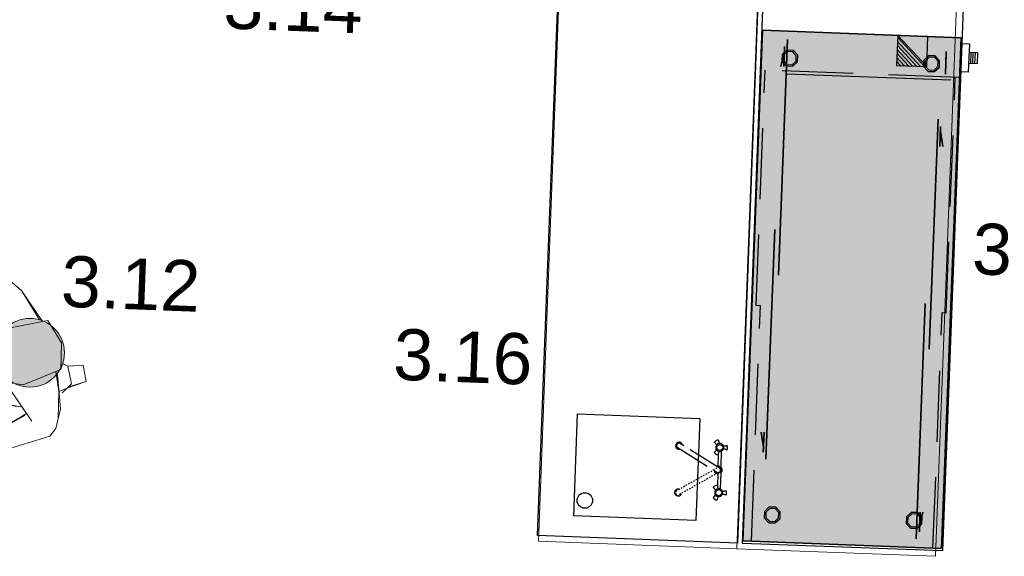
# Model space of a CAD drawing. Header units: millimetres. Extents: x 119024465 to 119292677, y 483022511 to 483148062.
# Tile 70 of 162: x 119092904 to 119096372, y 483059657 to 483061547. Entities that reach past the tile are written whole.
import ezdxf

# ---------------------------------------------------------------- set-up
doc = ezdxf.new("R2010")
doc.units = ezdxf.units.MM
doc.header["$LTSCALE"] = 100
for name, pattern in [('CONTINUA', [0]), ('NASCOSTA', [0.375, 0.25, -0.125]), ('PHANTOM', [2.5, 1.25, -0.25, 0.25, -0.25, 0.25, -0.25]), ('SMALLDASH', [0.1, 0.05, -0.05])]:
    doc.linetypes.add(name, pattern=pattern)
doc.layers.get('0').update_dxf_attribs({"linetype": 'CONTINUOUS'})
for name, color, linetype in [('200', 2, 'CONTINUOUS'), ('200-2D', 1, 'CONTINUOUS'), ('200-3D', 1, 'CONTINUOUS'), ('202', 2, 'PHANTOM'), ('204', 1, 'CONTINUOUS'), ('204 tekst fdstp', 255, 'CONTINUOUS'), ('204-2D', 7, 'CONTINUA'), ('450-2D', 6, 'CONTINUA'), ('GRI-3D', 7, 'CONTINUOUS'), ('INS-3D', 3, 'CONTINUOUS'), ('KEUKENLAYOUT', 3, 'CONTINUOUS'), ('NASC-3D', 4, 'CONTINUOUS'), ('New_0', 7, 'CONTINUOUS'), ('New_82 Losse inrichting.LOSSE INRICHTING', 7, 'CONTINUOUS')]:
    doc.layers.add(name, color=color, linetype=linetype)
doc.layers.add('None', color=7, linetype='CONTINUOUS', lineweight=5)
doc.styles.add('GENERATED_STYLE_1', font='arial.ttf')
doc.styles.get("Standard").update_dxf_attribs({"font": 'ISOCP.SHX'})

# ---------------------------------------------------------------- blocks, each defined once
blk = doc.blocks.new('Group-381')
at = {"layer": 'None', "linetype": 'Continuous', "lineweight": 0}
h = blk.add_hatch(color=47, dxfattribs=at)
edge = h.paths.add_edge_path()
edge.add_arc((-11191.64, -241.79), 4, 0, 360, ccw=False)
h = blk.add_hatch(color=53, dxfattribs=at)
edge = h.paths.add_edge_path()
edge.add_arc((-11191.64, -241.79), 1.8, 0, 360, ccw=False)
at = {"layer": 'None', "color": 7, "linetype": 'Continuous', "lineweight": 18}
for radius in [4, 1.8]:
    blk.add_circle((-11191.64, -241.79), radius, dxfattribs=at)
blk = doc.blocks.new('Group-382')
at = {"layer": 'None', "linetype": 'Continuous', "lineweight": 0}
h = blk.add_hatch(color=47, dxfattribs=at)
edge = h.paths.add_edge_path()
edge.add_arc((-11196.35, -232.53), 4, 0, 360, ccw=False)
h = blk.add_hatch(color=53, dxfattribs=at)
edge = h.paths.add_edge_path()
edge.add_arc((-11196.35, -232.53), 1.8, 0, 360, ccw=False)
at = {"layer": 'None', "color": 7, "linetype": 'Continuous', "lineweight": 18}
for radius in [4, 1.8]:
    blk.add_circle((-11196.35, -232.53), radius, dxfattribs=at)
blk = doc.blocks.new('Group-384')
at = {"layer": 'None', "linetype": 'Continuous', "lineweight": 0}
h = blk.add_hatch(color=47, dxfattribs=at)
edge = h.paths.add_edge_path()
edge.add_arc((-11149.67, -239.82), 4, 0, 360, ccw=False)
h = blk.add_hatch(color=53, dxfattribs=at)
edge = h.paths.add_edge_path()
edge.add_arc((-11149.67, -239.82), 1.8, 0, 360, ccw=False)
at = {"layer": 'None', "color": 7, "linetype": 'Continuous', "lineweight": 18}
for radius in [4, 1.8]:
    blk.add_circle((-11149.67, -239.82), radius, dxfattribs=at)
blk = doc.blocks.new('kok')
at = {"layer": 'None', "linetype": 'Continuous', "lineweight": 0}
h = blk.add_hatch(color=41, dxfattribs=at)
edge = h.paths.add_edge_path()
edge.add_arc((3.9, -46.5), 176, 100.8536, 450.622)
edge.add_line((1.9, 129.5), (3.9, -46.5))
edge.add_line((3.9, -46.5), (-29.3, 126.4))
at = {"linetype": 'Continuous', "lineweight": 0}
for p, q in [((295.9, -223.9), (382.6, -246.8)), ((397.7, -246.7), (483.8, -221.7))]:
    blk.add_line(p, q, dxfattribs=at)
at = {"layer": 'None', "color": 250, "linetype": 'Continuous', "lineweight": 18}
for p, q in [((-2.8, 397.2), (-65.3, 362.6)), ((-65.3, 362.6), (-85.8, 334.6)), ((-85.5, 334.5), (-90, 269.2)), ((494, 339.4), (511.7, 310.2)), ((511.7, 310.2), (500.1, 118.1)), ((-90, 269.2), (-64, 162.8)), ((100.6, 100.6), (138.3, 209.4)), ((-64, 162.8), (-80.9, 140.3)), ((-80.9, 140.3), (-76, 110.4)), ((-11, 95.3), (-33.4, 133.4)), ((4.2, 124.8), (9.6, 86.4)), ((431.5, 132.4), (420, 26.1)), ((500.1, 118.1), (465.3, 14.2)), ((9.6, 86.4), (-11, 95.3)), ((420, 26.1), (394.2, -18)), ((465.3, 14.2), (480.3, -9.7)), ((394.2, -18), (385.7, -55.8)), ((406.9, -48.7), (432.4, -12.6)), ((480.3, -9.7), (471.1, -46.1)), ((385.7, -55.8), (406.9, -48.7))]:
    blk.add_line(p, q, dxfattribs=at)
for centre, radius, start, end in [((511.7, 310.2), 0.0653, 356.5329, 31.3177), ((3.9, -46.5), 176, 100.8536, 90.622), ((3.9, -46.5), 143, 96.0644, 88.2761)]:
    blk.add_arc(centre, radius, start, end, dxfattribs=at)
at = {"layer": 'None', "color": 7, "lineweight": 0, "xscale": 9.99999999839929, "yscale": 9.99999999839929, "zscale": 9.99999999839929}
for name in ['Group-381', 'Group-384']:
    blk.add_blockref(name, (111892.6, 2274.3), dxfattribs=at)
at = {"color": 7, "linetype": 'Continuous', "lineweight": 18}
blk.add_wipeout([(376.3, 395.6), (375.1, 425.6), (376.9, 498.1), (319.6, 508), (304, 455.9), (289, 442.3), (306.3, 428.4), (306.9, 410.4)], dxfattribs=at).dxf.layer = 'None'
at = {"layer": 'None', "color": 250, "linetype": 'Continuous', "lineweight": 18}
blk.add_line((376.9, 498.1), (319.6, 508), dxfattribs=at)
at = {"layer": 'None', "color": 7, "linetype": 'Continuous', "lineweight": 18}
blk.add_lwpolyline([(376.3, 395.6), (375.1, 425.6), (376.9, 498.1), (319.6, 508), (304, 455.9), (289, 442.3), (306.3, 428.4), (306.9, 410.4)], close=True, dxfattribs=at)
at = {"color": 7, "linetype": 'Continuous', "lineweight": 18}
blk.add_wipeout([(-64, 162.8), (-90, 269.2), (-85.5, 334.5), (-65.3, 362.6), (-19.9, 387.8), (-2.8, 397.2), (125.2, 428.6), (128.3, 447.3), (219, 464.2), (306.3, 428.4), (306.9, 410.4), (376.3, 395.6), (464.3, 359.2), (494, 339.4), (511.7, 310.2), (500.1, 118.1), (465.3, 14.2), (484, -10.3), (471.1, -46.1), (427.1, -20.1), (406.9, -48.7), (385.7, -55.8), (388.6, -42.7), (398.3, -11), (423.3, 27.4), (425.8, 79.3), (429.4, 147), (409, 261.8), (382, 255.1), (335.5, 179.1), (255.8, 165.3), (214, 211.8), (205.8, 204.6), (191.3, 190.8), (175.9, 208.6), (145.2, 217.1), (100.6, 100.6), (80.4, 121.3), (52.3, 122.7), (10.7, 129.4), (1.9, 129.5), (8.2, 96.5), (-11.3, 95.7), (-29.3, 126.4), (-33.4, 133.4), (-76, 110.4), (-79.1, 129), (-80.9, 140.3)], dxfattribs=at).dxf.layer = 'None'
at = {"linetype": 'Continuous', "lineweight": 0, "true_color": 0xffebad, "transparency": 33554516}
h = blk.add_hatch(color=41, dxfattribs=at)
h.dxf.hatch_style = 1
edge = h.paths.add_edge_path()
edge.add_arc((212.6, 348.1), 121.2, 0, 360)
h = blk.add_hatch(color=41, dxfattribs=at)
h.dxf.hatch_style = 1
h.paths.add_polyline_path([(485.4, -223.4), (421.9, -25.2), (399.3, -248.3)])
h = blk.add_hatch(color=41, dxfattribs=at)
h.dxf.hatch_style = 1
h.paths.add_polyline_path([(382.6, -246.8), (430, -44.1), (295.9, -223.9)])
at = {"linetype": 'Continuous', "lineweight": 0}
for p, q in [((421.9, -25.2), (399.3, -248.3)), ((485.4, -223.4), (421.9, -25.2)), ((430, -44.1), (295.9, -223.9)), ((382.6, -246.8), (430, -44.1))]:
    blk.add_line(p, q, dxfattribs=at)
blk.add_circle((212.6, 348.1), 121.2, dxfattribs=at)
at = {"layer": 'None', "color": 250, "linetype": 'Continuous', "lineweight": 18}
for p, q in [((319.6, 508), (304, 458.5)), ((373.5, 437.7), (376.9, 498.1)), ((219, 464.2), (128.3, 447.3)), ((306.3, 428.4), (219, 464.2)), ((289, 442.3), (304, 455.9)), ((304, 455.9), (366, 446.3)), ((116, 420.5), (-2.8, 397.2)), ((128.3, 447.3), (103.7, 296.1)), ((310.4, 285.8), (306.3, 428.4)), ((366, 446.3), (384.3, 404.9)), ((318.1, 412.1), (434.6, 379)), ((434.6, 379), (494, 339.4)), ((-20.5, 277.8), (-17.9, 170.9)), ((7.7, 270.3), (-20.5, 277.8)), ((96.3, 250), (-18.2, 288.8)), ((103.7, 296.1), (114.4, 225.6)), ((270.7, 216.3), (310.4, 285.8)), ((294.8, 233.4), (440.9, 269.7)), ((413.6, 253.4), (431.5, 132.4)), ((-6.4, 210.1), (10.7, 129.4)), ((114.4, 225.6), (175.9, 208.6)), ((175.9, 208.6), (207.4, 205.8)), ((207.4, 205.8), (270.7, 216.3)), ((335.5, 179.1), (372.5, 237)), ((177.3, 207.2), (191.3, 190.8)), ((191.3, 190.8), (205.8, 204.6)), ((221.9, 199.3), (255.8, 165.3)), ((255.8, 165.3), (335.5, 179.1)), ((-17.9, 170.9), (4.2, 124.8))]:
    blk.add_line(p, q, dxfattribs=at)
at = {"layer": 'None', "color": 7, "linetype": 'Continuous', "lineweight": 18}
blk.add_lwpolyline([(-64, 162.8), (-90, 269.2), (-85.5, 334.5), (-65.3, 362.6), (-19.9, 387.8), (-2.8, 397.2), (125.2, 428.6), (128.3, 447.3), (219, 464.2), (306.3, 428.4), (306.9, 410.4), (376.3, 395.6), (464.3, 359.2), (494, 339.4), (511.7, 310.2), (500.1, 118.1), (465.3, 14.2), (484, -10.3), (471.1, -46.1), (427.1, -20.1), (406.9, -48.7), (385.7, -55.8), (388.6, -42.7), (398.3, -11), (423.3, 27.4), (425.8, 79.3), (429.4, 147), (409, 261.8), (382, 255.1), (335.5, 179.1), (255.8, 165.3), (214, 211.8), (205.8, 204.6), (191.3, 190.8), (175.9, 208.6), (145.2, 217.1), (100.6, 100.6), (80.4, 121.3), (52.3, 122.7), (10.7, 129.4), (1.9, 129.5), (8.2, 96.5), (-11.3, 95.7), (-29.3, 126.4), (-33.4, 133.4), (-76, 110.4), (-79.1, 129), (-80.9, 140.3)], close=True, dxfattribs=at)
at = {"layer": 'None', "color": 7, "lineweight": 0, "xscale": 9.99999999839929, "yscale": 9.99999999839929, "zscale": 9.99999999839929}
blk.add_blockref('Group-382', (111892.6, 2274.3), dxfattribs=at)
at = {"color": 7, "linetype": 'Continuous', "lineweight": 18}
blk.add_wipeout([(39.3, -86.9), (37.1, -84.2), (35.2, -81.3), (33.6, -78.2), (32.2, -75), (31.3, -71.7), (30.6, -68.3), (30.3, -64.8), (30.3, -61.4), (30.6, -57.9), (31.3, -54.5), (32.3, -51.2), (33.7, -48), (35.3, -44.9), (37.3, -42.1), (39.5, -39.4), (41.9, -36.9), (44.6, -34.7), (47.5, -32.8), (50.6, -31.2), (53.8, -29.9), (57.1, -28.9), (60.5, -28.2), (64, -27.9), (67.5, -27.9), (70.9, -28.3), (74.3, -29), (77.6, -30), (80.8, -31.3), (83.9, -33), (86.8, -34.9), (89.4, -37.1), (91.9, -39.6), (94.1, -42.3), (96, -45.2), (97.6, -48.2), (98.9, -51.4), (99.9, -54.8), (100.6, -58.2), (100.9, -61.6), (100.9, -65.1), (100.5, -68.5), (99.8, -71.9), (98.8, -75.3), (97.5, -78.5), (95.8, -81.5), (93.9, -84.4), (91.7, -87.1), (89.2, -89.5), (86.5, -91.7), (83.6, -93.6), (80.6, -95.2), (77.4, -96.6), (74, -97.6), (70.6, -98.2), (67.2, -98.5), (63.7, -98.5), (60.3, -98.2), (56.9, -97.5), (53.5, -96.5), (50.3, -95.1), (47.3, -93.5), (44.4, -91.5), (41.7, -89.3)], dxfattribs=at).dxf.layer = 'None'
at = {"layer": 'None', "color": 7, "linetype": 'Continuous', "lineweight": 18}
blk.add_circle((65.6, -63.2), 35.4, dxfattribs=at)
at = {"color": 7, "linetype": 'Continuous', "lineweight": 18}
blk.add_wipeout([(-17.4, -23.8), (-19.6, -21.1), (-21.6, -18.2), (-23.2, -15.1), (-24.5, -11.9), (-25.5, -8.6), (-26.1, -5.2), (-26.5, -1.7), (-26.5, 1.7), (-26.1, 5.2), (-25.4, 8.6), (-24.4, 11.9), (-23.1, 15.1), (-21.4, 18.2), (-19.5, 21), (-17.3, 23.7), (-14.8, 26.2), (-12.1, 28.3), (-9.2, 30.3), (-6.1, 31.9), (-2.9, 33.2), (0.4, 34.2), (3.8, 34.9), (7.2, 35.2), (10.7, 35.2), (14.2, 34.8), (17.6, 34.1), (20.9, 33.1), (24.1, 31.8), (27.1, 30.1), (30, 28.2), (32.7, 26), (35.1, 23.5), (37.3, 20.8), (39.2, 17.9), (40.9, 14.9), (42.2, 11.7), (43.2, 8.3), (43.8, 4.9), (44.2, 1.5), (44.1, -2), (43.8, -5.5), (43.1, -8.9), (42.1, -12.2), (40.7, -15.4), (39.1, -18.4), (37.2, -21.3), (34.9, -24), (32.5, -26.4), (29.8, -28.6), (26.9, -30.5), (23.8, -32.2), (20.6, -33.5), (17.3, -34.5), (13.9, -35.1), (10.4, -35.4), (7, -35.4), (3.5, -35.1), (0.1, -34.4), (-3.2, -33.4), (-6.4, -32), (-9.5, -30.4), (-12.3, -28.4), (-15, -26.2)], dxfattribs=at).dxf.layer = 'None'
at = {"layer": 'None', "color": 7, "linetype": 'Continuous', "lineweight": 18}
blk.add_circle((8.8, -0.1), 35.4, dxfattribs=at)
blk = doc.blocks.new('FF00041F')
at = {"layer": '200'}
for p, q in [((-65.7, 8), (-9.9, 8)), ((11.4, 8), (67.2, 8)), ((-53.2, -2.4), (-13.3, -2.4)), ((14.7, -2.4), (54.7, -2.4))]:
    blk.add_line(p, q, dxfattribs=at)
for centre, radius, start, end in [((-102, 8.8), 11.1, 257.5617, 324.9438), ((-78.8, 2.8), 14.1, 118.3648, 181.6352), ((-78.8, 16.3), 14.1, 52.5005, 127.4995), ((-95.5, 19.9), 11.1, 335.0562, 42.4383), ((-62, 19.9), 11.1, 137.5617, 204.9438), ((-78.8, 2.8), 14.1, 21.6577, 61.6352), ((0.6, -1.6), 14.1, 154.2825, 201.9105), ((0.8, -1.2), 14.1, 40.8086, 139.1914), ((80.3, 2.8), 14.1, 118.3648, 158.3423), ((80.3, 16.3), 14.1, 52.5005, 127.4995), ((63.5, 19.9), 11.1, 335.0562, 42.4383), ((97.1, 19.9), 11.1, 137.5617, 204.9438), ((80.3, 2.8), 14.1, 358.3648, 61.6352), ((103.5, 8.8), 11.1, 215.0562, 282.4383), ((-90.4, -3.9), 14.1, 172.5005, 247.4995), ((-85.2, -20.2), 11.1, 95.0562, 162.4383), ((-78.8, 2.8), 14.1, 238.3648, 301.6352), ((-72.4, -20.2), 11.1, 17.5617, 84.9438), ((-67.2, -3.9), 14.1, 292.5005, 6.1278), ((0.6, -1.6), 14.1, 276.837, 356.7575), ((68.7, -3.9), 14.1, 172.5005, 247.4995), ((73.9, -20.2), 11.1, 95.0562, 162.4383), ((80.3, 2.8), 14.1, 238.3648, 301.6352), ((86.7, -20.2), 11.1, 17.5617, 84.9438), ((91.9, -3.9), 14.1, 292.5005, 7.4995), ((-81.6, -140.4), 12.4, 102.9138, 15.8338), ((83, -140.4), 12.4, 164.1662, 77.0862)]:
    blk.add_arc(centre, radius, start, end, dxfattribs=at)
at = {"layer": '202'}
blk.add_lwpolyline([(-5.1, 5.7), (-90.7, -139, 0.681466), (-76, -147.7), (9.7, -3, 0.681466)], format="xyb", close=True, dxfattribs=at)
at = {"layer": '202', "linetype": 'SMALLDASH'}
blk.add_lwpolyline([(6.4, 5.7), (92.1, -139, -0.681466), (77.3, -147.7), (-8.3, -3, -0.681466)], format="xyb", close=True, dxfattribs=at)
at = {"layer": '204'}
for p, q in [((-9.9, 8), (11.4, 8)), ((-13.3, -2.4), (-11.3, -2.4)), ((12.8, -2.4), (14.8, -2.4))]:
    blk.add_line(p, q, dxfattribs=at)
for centre in [(-78.8, 2.8), (80.3, 2.8)]:
    blk.add_circle(centre, 10.6, dxfattribs=at)
for centre, radius, start, end in [((-78.8, 2.8), 14.1, 181.6352, 238.3648), ((-78.8, 2.8), 14.1, 61.6352, 118.3648), ((-78.8, 2.8), 14.1, 301.6352, 358.3648), ((-78.8, 2.8), 14.1, 358.3648, 21.6577), ((-55.6, 8.8), 11.1, 215.0562, 282.4383), ((0.6, -1.6), 12.1, 99.7537, 194.2214), ((0.6, -1.6), 12.1, 284.5262, 18.9939), ((57.1, 8.8), 11.1, 257.5617, 324.9438), ((80.3, 2.8), 14.1, 158.3423, 181.6352), ((80.3, 2.8), 14.1, 181.6352, 238.3648), ((80.3, 2.8), 14.1, 61.6352, 118.3648), ((80.3, 2.8), 14.1, 301.6352, 358.3648), ((-67.2, -3.9), 14.1, 6.1278, 7.4995), ((68.7, -3.9), 14.1, 172.5005, 173.8722)]:
    blk.add_arc(centre, radius, start, end, dxfattribs=at)
blk = doc.blocks.new('krzwenk')
at = {"layer": 'KEUKENLAYOUT', "rotation": 180}
blk.add_blockref('FF00041F', (-120.6, 31.5), dxfattribs=at)
blk = doc.blocks.new('*X203')
at = {"color": 0}
for p, q in [((286.774344, 2204.447934), (296.618251, 2214.291842)), ((286.774344, 2205.862148), (295.204037, 2214.291842)), ((286.774344, 2207.276361), (293.789824, 2214.291842)), ((286.774344, 2208.690575), (292.37561, 2214.291842)), ((286.774344, 2210.104788), (290.961397, 2214.291842)), ((286.774344, 2211.519002), (289.547183, 2214.291842)), ((286.774344, 2212.933216), (288.13297, 2214.291842))]:
    blk.add_line(p, q, dxfattribs=at)
blk = doc.blocks.new('FM')
at = {"layer": '450-2D'}
for p, q in [((10.606602, 0), (0, 0)), ((0, 0), (0, -10.606602)), ((0, -10.606602), (10.606602, 0)), ((10.606602, -10.606602), (10.606602, 0)), ((0, -10.606602), (10.606602, -10.606602))]:
    blk.add_line(p, q, dxfattribs=at)
blk.add_blockref('*X203', (-286.774344, -2214.291842), dxfattribs=at)
blk = doc.blocks.new('HWC18P')
at = {"layer": '200-2D'}
blk.add_lwpolyline([(0, -70), (180, -70), (180, 0), (0, 0)], close=True, dxfattribs=at)
at = {"layer": '200-3D'}
blk.add_line((165, -9, 24), (165, -67, 24), dxfattribs=at)
at = {"layer": '200-3D', "elevation": 5}
for points in [[(8.35, -7.23), (6.73, -8.85), (6.73, -11.15), (8.35, -12.77), (10.65, -12.77), (12.27, -11.15), (12.27, -8.85), (10.65, -7.23)], [(169.35, -7.23), (167.73, -8.85), (167.73, -11.15), (169.35, -12.77), (171.65, -12.77), (173.27, -11.15), (173.27, -8.85), (171.65, -7.23)], [(8.35, -57.23), (6.73, -58.85), (6.73, -61.15), (8.35, -62.77), (10.65, -62.77), (12.27, -61.15), (12.27, -58.85), (10.65, -57.23)], [(169.35, -57.23), (167.73, -58.85), (167.73, -61.15), (169.35, -62.77), (171.65, -62.77), (173.27, -61.15), (173.27, -58.85), (171.65, -57.23)]]:
    blk.add_lwpolyline(points, close=True, dxfattribs=at)
at = {"layer": '200-3D'}
for points in [[(8.56, -7.73), (7.23, -9.06), (7.23, -10.94), (8.56, -12.27), (10.44, -12.27), (11.77, -10.94), (11.77, -9.06), (10.44, -7.73)], [(169.56, -7.73), (168.23, -9.06), (168.23, -10.94), (169.56, -12.27), (171.44, -12.27), (172.77, -10.94), (172.77, -9.06), (171.44, -7.73)], [(8.56, -57.73), (7.23, -59.06), (7.23, -60.94), (8.56, -62.27), (10.44, -62.27), (11.77, -60.94), (11.77, -59.06), (10.44, -57.73)], [(169.56, -57.73), (168.23, -59.06), (168.23, -60.94), (169.56, -62.27), (171.44, -62.27), (172.77, -60.94), (172.77, -59.06), (171.44, -57.73)]]:
    blk.add_lwpolyline(points, close=True, dxfattribs=at)
at = {"layer": '200-3D', "extrusion": (0, 1, 0)}
for points, elevation in [([(-29, 24), (-110, 24), (-110, 81), (-29, 81)], -7), ([(-177, 24), (-94, 24), (-94, 81), (-177, 81)], -9)]:
    blk.add_lwpolyline(points, close=True, dxfattribs=dict(at, elevation=elevation))
at = {"layer": '200-3D', "extrusion": (0, -1, 0)}
for points, elevation in [([(3, 24), (86, 24), (86, 81), (3, 81)], 61), ([(151, 24), (70, 24), (70, 81), (151, 81)], 63)]:
    blk.add_lwpolyline(points, close=True, dxfattribs=dict(at, elevation=elevation))
at = {"layer": '200-3D'}
for points in [[(0, -70, 86), (0, 0, 86), (180, -70, 86), (180, 0, 86)], [(0, -3, 20), (0, -67, 20), (3, -3, 20), (3, -67, 20)], [(3, -5, 81), (3, -3, 81), (177, -5, 81), (177, -3, 81)], [(3, -3, 20), (177, -3, 20), (3, -67, 20), (177, -67, 20)], [(177, -3, 20), (177, -67, 20), (180, -3, 20), (180, -67, 20)], [(3, -9, 49), (165, -9, 49), (3, -61, 49), (165, -61, 49)], [(3, -67, 81), (3, -65, 81), (177, -67, 81), (177, -65, 81)]]:
    blk.add_solid(points, dxfattribs=at)
at = {"layer": '204-2D', "linetype": 'NASCOSTA'}
blk.add_line((166, -70), (166, 0), dxfattribs=at)
at = {"layer": '204-2D'}
for p, q in [((171, -73.75), (175, -73.75)), ((171, -74.5), (175, -74.5)), ((171, -75.25), (175, -75.25))]:
    blk.add_line(p, q, dxfattribs=at)
at = {"layer": '204-2D', "linetype": 'NASCOSTA'}
for points in [[(0, -3), (83, -3), (83, -1.5), (166, -1.5)], [(0, -67), (83, -67), (83, -68.5), (166, -68.5)]]:
    blk.add_lwpolyline(points, dxfattribs=at)
at = {"layer": '204-2D'}
for points in [[(178, -70), (178, -73), (168, -73), (168, -70)], [(175, -73), (175, -76), (171, -76), (171, -73)]]:
    blk.add_lwpolyline(points, dxfattribs=at)
at = {"layer": 'GRI-3D', "extrusion": (0, 1, 0)}
for points, elevation in [([(-38.5, 52.5), (-31.5, 52.5), (-31.5, 72.5), (-38.5, 72.5)], -6), ([(-167.5, 52.5), (-174.5, 52.5), (-174.5, 72.5), (-167.5, 72.5)], -8)]:
    blk.add_lwpolyline(points, close=True, dxfattribs=dict(at, elevation=elevation))
at = {"layer": 'GRI-3D', "extrusion": (0, -1, 0)}
for points, elevation in [([(12.5, 52.5), (5.5, 52.5), (5.5, 72.5), (12.5, 72.5)], 62), ([(141.5, 52.5), (148.5, 52.5), (148.5, 72.5), (141.5, 72.5)], 64), ([(167, 52.5), (167, 72.5), (175, 72.5), (175, 52.5)], 65), ([(170.23, 68.75), (169.15, 67.67), (169.15, 66.14), (170.23, 65.05), (171.77, 65.05), (172.85, 66.14), (172.85, 67.67), (171.77, 68.75)], 65), ([(170.23, 59.35), (169.15, 58.27), (169.15, 56.73), (170.23, 55.65), (171.77, 55.65), (172.85, 56.73), (172.85, 58.27), (171.77, 59.35)], 65)]:
    blk.add_lwpolyline(points, close=True, dxfattribs=dict(at, elevation=elevation))
at = {"layer": 'GRI-3D'}
for points in [[(33.25, -6, 52.5), (33.25, -6, 72.5), (31.5, -6, 72.5), (31.5, -6, 52.5)], [(38.5, -5, 72.5), (38.5, -5, 52.5), (33.25, -6, 52.5), (33.25, -6, 72.5)], [(167.5, -7, 72.5), (167.5, -7, 52.5), (172.75, -8, 52.5), (172.75, -8, 72.5)], [(172.75, -8, 52.5), (172.75, -8, 72.5), (174.5, -8, 72.5), (174.5, -8, 52.5)], [(7.25, -62, 52.5), (7.25, -62, 72.5), (5.5, -62, 72.5), (5.5, -62, 52.5)], [(12.5, -63, 72.5), (12.5, -63, 52.5), (7.25, -62, 52.5), (7.25, -62, 72.5)], [(141.5, -65, 72.5), (141.5, -65, 52.5), (146.75, -64, 52.5), (146.75, -64, 72.5)], [(146.75, -64, 52.5), (146.75, -64, 72.5), (148.5, -64, 72.5), (148.5, -64, 52.5)], [(167, -65, 52.5), (167, -65, 72.5), (175, -65, 72.5), (175, -65, 52.5)]]:
    blk.add_3dface(points, dxfattribs=at)
at = {"layer": 'GRI-3D', "invisible_edges": 15}
for points in [[(170.23, -65.5, 68.75), (171.77, -65.5, 68.75), (172.85, -65.5, 67.67), (169.15, -65.5, 67.67)], [(172.85, -65.5, 67.67), (169.15, -65.5, 67.67), (169.15, -65.5, 66.14), (172.85, -65.5, 66.14)], [(169.15, -65.5, 66.14), (172.85, -65.5, 66.14), (171.77, -65.5, 65.05), (170.23, -65.5, 65.05)], [(169.15, -66.9, 56.73), (172.85, -66.9, 56.73), (171.77, -66.9, 55.65), (170.23, -66.9, 55.65)], [(172.85, -66.9, 58.27), (169.15, -66.9, 58.27), (169.15, -66.9, 56.73), (172.85, -66.9, 56.73)], [(170.23, -66.9, 59.35), (171.77, -66.9, 59.35), (172.85, -66.9, 58.27), (169.15, -66.9, 58.27)]]:
    blk.add_3dface(points, dxfattribs=at)
at = {"layer": 'INS-3D'}
blk.add_lwpolyline([(0, 0), (180, 0), (180, -70), (0, -70)], close=True, dxfattribs=at)
at = {"layer": 'NASC-3D', "invisible_edges": 15}
for points in [[(110, -5, 24), (38.5, -5, 52.5), (31.5, -5, 52.5), (29, -5, 24)], [(31.5, -5, 52.5), (29, -5, 24), (29, -5, 81), (31.5, -5, 72.5)], [(29, -5, 81), (31.5, -5, 72.5), (38.5, -5, 72.5), (110, -5, 81)], [(38.5, -5, 72.5), (110, -5, 81), (110, -5, 24), (38.5, -5, 52.5)], [(167.5, -7, 72.5), (94, -7, 81), (94, -7, 24), (167.5, -7, 52.5)], [(177, -7, 81), (174.5, -7, 72.5), (167.5, -7, 72.5), (94, -7, 81)], [(94, -7, 24), (167.5, -7, 52.5), (174.5, -7, 52.5), (177, -7, 24)], [(174.5, -7, 52.5), (177, -7, 24), (177, -7, 81), (174.5, -7, 72.5)], [(86, -63, 24), (12.5, -63, 52.5), (5.5, -63, 52.5), (3, -63, 24)], [(5.5, -63, 52.5), (3, -63, 24), (3, -63, 81), (5.5, -63, 72.5)], [(3, -63, 81), (5.5, -63, 72.5), (12.5, -63, 72.5), (86, -63, 81)], [(12.5, -63, 72.5), (86, -63, 81), (86, -63, 24), (12.5, -63, 52.5)], [(141.5, -65, 72.5), (70, -65, 81), (70, -65, 24), (141.5, -65, 52.5)], [(151, -65, 81), (148.5, -65, 72.5), (141.5, -65, 72.5), (70, -65, 81)], [(70, -65, 24), (141.5, -65, 52.5), (148.5, -65, 52.5), (151, -65, 24)], [(148.5, -65, 52.5), (151, -65, 24), (151, -65, 81), (148.5, -65, 72.5)], [(165, -66.9, 72.5), (167, -66.9, 72.5), (167, -66.9, 52.5), (165, -66.9, 52.5)], [(165, -66.9, 24), (177, -66.9, 24), (177, -66.9, 52.5), (165, -66.9, 52.5)], [(165, -66.9, 81), (177, -66.9, 81), (177, -66.9, 72.5), (165, -66.9, 72.5)], [(175, -66.9, 72.5), (177, -66.9, 72.5), (177, -66.9, 52.5), (175, -66.9, 52.5)]]:
    blk.add_3dface(points, dxfattribs=at)
at = {"layer": '450-2D'}
blk.add_blockref('FM', (169.39, -47.7), dxfattribs=at)
at = {"layer": 'INS-3D', "flags": 9}
for tag, p in [('DIST', (0, 0)), ('ANGOLO', (0, -1.5))]:
    blk.add_attdef(tag, p, '', height=1, dxfattribs=at)
blk = doc.blocks.new('Kubus 23[145]_1', base_point=(-10215.3, 36186.6))
at = {"layer": 'New_82 Losse inrichting.LOSSE INRICHTING', "color": 2, "linetype": 'Continuous', "lineweight": 0, "flags": 128}
blk.add_lwpolyline([(-9515.3, 33346.3), (-9515.3, 36186.6), (-10215.3, 36186.6), (-10215.3, 33346.3)], close=True, dxfattribs=at)
blk = doc.blocks.new('Kubus 23[146]_1', base_point=(-9515.3, 36186.6))
at = {"layer": 'New_82 Losse inrichting.LOSSE INRICHTING', "color": 2, "linetype": 'Continuous', "lineweight": 0, "flags": 128}
blk.add_lwpolyline([(-8815.3, 33346.3), (-8815.3, 36186.6), (-9515.3, 36186.6), (-9515.3, 33346.3)], close=True, dxfattribs=at)

msp = doc.modelspace()

# ---------------------------------------------------------------- linework, layer by layer
at = {"layer": '200-2D'}
for points in [[(119094835.7, 483062566.8), (119095539.5, 483062540.1), (119095431.9, 483059702.8), (119094728, 483059729.5)], [(119095557.9, 483062539.4), (119096261.7, 483062512.7), (119096154.1, 483059675.4), (119095450.3, 483059702.1)], [(119094868.8, 483060159), (119095299.2, 483060142.6), (119095285.5, 483059782.6), (119094855.2, 483059798.9)]]:
    msp.add_lwpolyline(points, close=True, dxfattribs=at)
msp.add_circle((119094894.3, 483059853.4), 27.2, dxfattribs=at)

# ---------------------------------------------------------------- block references
at = {"rotation": 88.69464807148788}
msp.add_blockref('krzwenk', (119095399.4, 483060081), dxfattribs=at)
at = {"layer": '200-3D', "xscale": 9.999999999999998, "yscale": 9.999999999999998, "zscale": 9.999999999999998, "rotation": 87.80737153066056}
msp.add_blockref('HWC18P', (119095451.1, 483059711.2), dxfattribs=at)
at = {"layer": '204 tekst fdstp', "rotation": 290.5796663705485}
msp.add_blockref('kok', (119092539.7, 483060450.3), dxfattribs=at)
at = {"layer": 'New_82 Losse inrichting.LOSSE INRICHTING', "color": 2, "linetype": 'Continuous', "lineweight": 0, "rotation": 357.8278999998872}
for name, p in [('Kubus 23[145]_1', (119094838.5, 483062548)), ('Kubus 23[146]_1', (119095538, 483062521.5))]:
    msp.add_blockref(name, p, dxfattribs=at)

# ---------------------------------------------------------------- texts
at = {"layer": 'New_0', "color": 5, "linetype": 'Continuous', "lineweight": 0, "char_height": 180, "attachment_point": 8, "rotation": 357.8279, "style": 'GENERATED_STYLE_1'}
for s, insert in [('\\A1;3.14', (119093864.3, 483061504.7)), ('\\A1;3.18', (119096500.6, 483060638.9)), ('\\A1;3.16', (119094461.9, 483060267.3))]:
    msp.add_mtext(s, dxfattribs=dict(at, insert=insert))

# ---------------------------------------------------------------- next in the draw order: texts
at = {"layer": 'New_0', "color": 5, "linetype": 'Continuous', "lineweight": 0, "insert": (119093291.9, 483060524.4), "char_height": 180, "attachment_point": 8, "rotation": 357.8279, "style": 'GENERATED_STYLE_1'}
msp.add_mtext('\\A1;3.12', dxfattribs=at)

doc.saveas('drawing.dxf')
